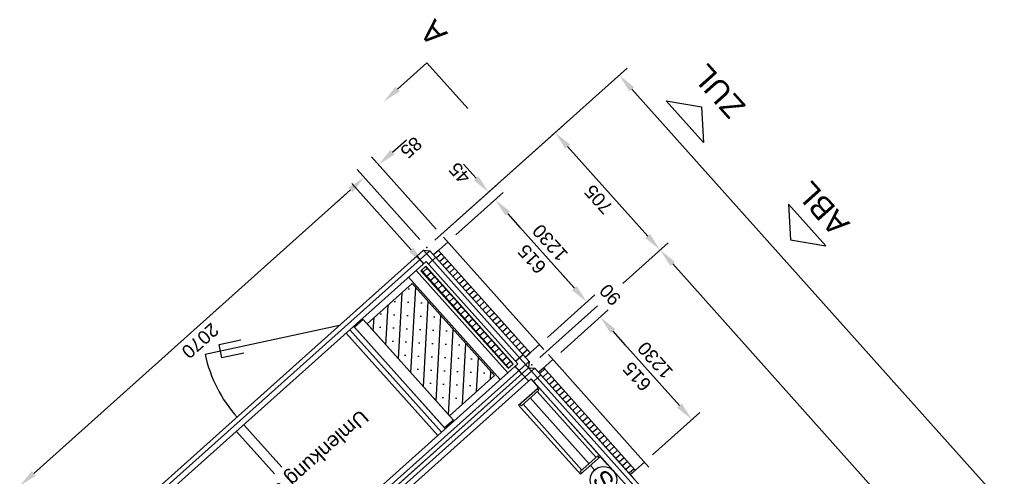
# Model space of a CAD drawing. Header units: millimetres. Extents: x -5775 to 72913, y -36825 to 83180.
# Tile 22 of 48: x 61069 to 65475, y 44658 to 46701. Entities that reach past the tile are written whole.
import ezdxf
from ezdxf.enums import TextEntityAlignment as Align

# ---------------------------------------------------------------- set-up
doc = ezdxf.new("R2010")
doc.units = ezdxf.units.MM
doc.header["$LTSCALE"] = 0.3
doc.layers.add('RLT 2', color=253, linetype='Continuous')
doc.styles.add('Arial', font='arial.ttf', dxfattribs={"width": 0.95, "height": 1.8})
doc.styles.add('ROMANS8', font='arial.ttf')

# ---------------------------------------------------------------- blocks, each defined once
blk = doc.blocks.new('RLT2')
at = {"layer": 'RLT 2', "ltscale": 10}
h = blk.add_hatch(dxfattribs=at)
h.set_pattern_fill('SACNCR', color=256, scale=25, angle=221.8232, style=0)
h.set_pattern_definition([(266.823, (102562.147, -107883.577), (59.4398, -3.299), []), (266.823, (102530.78, -107911.65), (59.4398, -3.299), [0, -59.5313])])
h.paths.add_polyline_path([(103017, -108313.2), (102648.9, -107901.9), (102850.2, -107721.8), (103218.2, -108133.2)])
for p, q in [((102952.3, -107527.8), (103813, -106757.6)), ((107992.3, -111500), (103833.2, -106852.2)), ((102952.3, -107527.8), (103526.1, -107014.3)), ((102762.5, -107134.2), (102825.1, -107078.2)), ((103546.3, -107108.9), (103904.4, -107509.1)), ((102957.8, -107478.5), (102667.9, -107154.5)), ((103136.2, -107250.4), (103080.2, -107187.8)), ((102884.5, -107524), (102604.5, -107211.1)), ((102884.5, -107524), (102604.5, -107211.1)), ((102952.3, -107527.8), (103228, -107281)), ((101156.6, -108571.2), (102574, -107302.9)), ((102574, -107302.9), (102511.4, -107358.9)), ((103045.6, -107504.6), (103258, -107314.6)), ((103045.6, -107504.6), (103258, -107314.6)), ((103278.3, -107409.2), (103576.3, -107742.3)), ((103278.3, -107409.2), (103334.3, -107471.8)), ((103440, -108017.3), (102989.9, -107514.3)), ((102946.5, -107593.3), (103009.9, -107536.6)), ((103793.2, -107721.3), (103996.2, -107539.7)), ((103793.2, -107721.3), (103996.2, -107539.7)), ((103373.3, -108070.2), (102929.8, -107574.7)), ((102968.9, -107573.3), (102946.5, -107593.3)), ((102981.2, -107587.1), (102958.9, -107607.1)), ((103379, -108031.6), (102968.9, -107573.3)), ((102996.1, -107603.7), (102973.7, -107623.7)), ((102911.8, -107644.5), (102889.5, -107664.5)), ((103300.6, -108081.6), (102910.5, -107645.7)), ((103301.9, -108080.4), (102911.8, -107644.5)), ((103010.9, -107620.2), (102988.5, -107640.2)), ((103025.7, -107636.8), (103003.3, -107656.8)), ((106135, -110001.8), (104016.5, -107634.3)), ((102834.7, -107693.3), (103244.8, -108151.6)), ((102868.3, -107663.3), (103278.4, -108121.6)), ((102889.5, -107664.5), (103279.6, -108100.4)), ((103281.6, -108098.6), (102891.5, -107662.6)), ((102896.1, -107671.9), (102918.5, -107651.9)), ((102913.1, -107690.9), (102935.4, -107670.9)), ((102930, -107709.8), (102952.4, -107689.8)), ((103040.5, -107653.4), (103018.2, -107673.4)), ((103055.3, -107669.9), (103033, -107689.9)), ((103070.2, -107686.5), (103047.8, -107706.5)), ((103576.3, -107742.3), (103520.3, -107679.7)), ((102946.9, -107728.7), (102969.3, -107708.7)), ((102963.9, -107747.7), (102986.2, -107727.7)), ((103085, -107703), (103062.6, -107723.1)), ((103099.8, -107719.6), (103077.4, -107739.6)), ((103114.6, -107736.2), (103092.3, -107756.2)), ((102980.8, -107766.6), (103003.2, -107746.6)), ((102997.7, -107785.5), (103020.1, -107765.5)), ((103129.4, -107752.7), (103107.1, -107772.7)), ((103144.3, -107769.3), (103121.9, -107789.3)), ((103455.7, -107962.9), (103668.1, -107772.9)), ((103455.7, -107962.9), (103668.1, -107772.9)), ((103014.7, -107804.4), (103037, -107784.4)), ((103031.6, -107823.4), (103054, -107803.4)), ((103048.6, -107842.3), (103070.9, -107822.3)), ((103159.1, -107785.9), (103136.7, -107805.9)), ((103173.9, -107802.4), (103151.5, -107822.4)), ((103188.7, -107819), (103166.4, -107839)), ((103422.4, -108053.1), (103680.5, -107822.2)), ((103422.4, -108053.1), (103680.5, -107822.2)), ((103065.5, -107861.2), (103087.9, -107841.2)), ((103082.4, -107880.2), (103104.8, -107860.2)), ((103203.5, -107835.5), (103181.2, -107855.6)), ((103218.4, -107852.1), (103196, -107872.1)), ((103233.2, -107868.7), (103210.8, -107888.7)), ((103515.7, -108030), (103728.1, -107839.9)), ((103515.7, -108030), (103728.1, -107839.9)), ((102525.3, -107909.9), (101924, -108039)), ((102588.8, -107913.4), (102998.9, -108371.7)), ((103099.4, -107899.1), (103121.7, -107879.1)), ((103116.3, -107918), (103138.7, -107898)), ((103248, -107885.2), (103225.6, -107905.2)), ((103262.8, -107901.8), (103240.5, -107921.8)), ((102555.3, -107943.4), (102965.4, -108401.7)), ((102572.1, -107928.4), (102982.2, -108386.7)), ((103133.2, -107936.9), (103155.6, -107916.9)), ((103150.2, -107955.9), (103172.5, -107935.9)), ((103167.1, -107974.8), (103189.5, -107954.8)), ((103277.6, -107918.4), (103255.3, -107938.4)), ((103292.5, -107934.9), (103270.1, -107954.9)), ((103307.3, -107951.5), (103284.9, -107971.5)), ((103748.4, -107934.5), (103804.4, -107997.1)), ((104046.5, -108267.6), (103748.4, -107934.5)), ((103184.1, -107993.7), (103206.4, -107973.7)), ((103201, -108012.7), (103223.4, -107992.7)), ((103322.1, -107968), (103299.7, -107988)), ((103336.9, -107984.6), (103314.6, -108004.6)), ((103351.7, -108001.2), (103329.4, -108021.2)), ((103356.6, -108051.6), (103420, -107994.9)), ((103217.9, -108031.6), (103240.3, -108011.6)), ((103234.9, -108050.5), (103257.2, -108030.5)), ((103366.6, -108017.7), (103344.2, -108037.7)), ((103356.6, -108051.6), (103379, -108031.6)), ((103910.1, -108542.7), (103460, -108039.6)), ((103251.8, -108069.4), (103274.2, -108049.4)), ((103268.7, -108088.4), (103291.1, -108068.4)), ((103279.6, -108100.4), (103301.9, -108080.4)), ((103416.6, -108118.7), (103480, -108062)), ((103843.4, -108595.6), (103400, -108100)), ((103439, -108098.7), (103416.6, -108118.7)), ((103443.5, -108103.7), (103421.1, -108123.7)), ((103458.3, -108120.2), (103435.9, -108140.2)), ((103849.1, -108557), (103439, -108098.7)), ((103416.4, -108185.9), (103383.1, -108148.7)), ((103383.1, -108148.7), (103726.5, -108532.5)), ((103473.1, -108136.8), (103450.8, -108156.8)), ((103487.9, -108153.4), (103465.6, -108173.4)), ((103502.8, -108169.9), (103480.4, -108189.9)), ((103327, -108266), (103410.9, -108190.9)), ((103417.5, -108198.4), (103339.3, -108268.4)), ((103673.5, -108499.4), (103410.1, -108205.1)), ((103410.9, -108190.9), (103416.4, -108185.9)), ((103410.9, -108190.9), (103417.5, -108198.4)), ((103517.6, -108186.5), (103495.2, -108206.5)), ((103532.4, -108203.1), (103510, -108223.1)), ((103547.2, -108219.6), (103524.9, -108239.6)), ((103603.8, -108575.2), (103327, -108266)), ((103339.3, -108268.4), (103332.6, -108261)), ((103610.1, -108556.1), (103346.7, -108261.7)), ((103641.8, -108527.8), (103378.4, -108233.4)), ((103562, -108236.2), (103539.7, -108256.2)), ((103576.9, -108252.7), (103554.5, -108272.7)), ((103591.7, -108269.3), (103569.3, -108289.3)), ((103606.5, -108285.9), (103584.1, -108305.9)), ((103621.3, -108302.4), (103599, -108322.4)), ((103925.9, -108488.3), (104138.2, -108298.2)), ((102097, -108353.5), (102267.1, -108543.6)), ((103636.1, -108319), (103613.8, -108339)), ((103651, -108335.6), (103628.6, -108355.6)), ((103665.8, -108352.1), (103643.4, -108372.1)), ((102063.5, -108383.5), (102233.6, -108573.7)), ((103680.6, -108368.7), (103658.2, -108388.7)), ((103695.4, -108385.2), (103673.1, -108405.2)), ((103710.2, -108401.8), (103687.9, -108421.8)), ((103725.1, -108418.4), (103702.7, -108438.4)), ((103739.9, -108434.9), (103717.5, -108454.9)), ((103754.7, -108451.5), (103732.4, -108471.5)), ((103769.5, -108468), (103747.2, -108488.1)), ((103784.3, -108484.6), (103762, -108504.6)), ((103680.9, -108492.8), (103602.7, -108562.8)), ((103693.2, -108495.2), (103603.8, -108575.2)), ((103687.6, -108500.2), (103680.9, -108492.8)), ((103726.5, -108532.5), (103693.2, -108495.2)), ((103799.2, -108501.2), (103776.8, -108521.2)), ((103814, -108517.7), (103791.6, -108537.7)), ((103826.7, -108577), (103890.1, -108520.3)), ((103602.7, -108562.8), (103609.3, -108570.2)), ((103648.5, -108535.2), (103666.8, -108555.7)), ((103828.8, -108534.3), (103806.5, -108554.3)), ((103843.6, -108550.9), (103821.3, -108570.9)), ((103826.7, -108577), (103849.1, -108557))]:
    blk.add_line(p, q, dxfattribs=at)
for points in [[(102785.5, -106851.4), (102916.7, -106734), (103100.1, -106939)], [(102845.8, -107570.7), (102580.5, -107274.2)], [(102929.8, -107574.7), (103373.3, -108070.2), (103371.7, -108098.5), (101859, -109452.2), (101830.7, -109450.6), (101387.3, -108955), (101388.8, -108926.8), (102901.6, -107573.1), (102929.8, -107574.7)], [(102929.8, -107574.7), (101387.3, -108955)], [(102871.8, -107599.8), (102901.8, -107633.3)], [(102901.6, -107573.1), (103371.7, -108098.5)], [(102956.5, -107604.5), (102923, -107634.5)], [(102913, -107623.3), (103323.1, -108081.6), (101847.6, -109401.9), (101437.5, -108943.6), (102913, -107623.3)], [(103346.6, -108040.4), (103313.1, -108070.4)], [(103373.3, -108070.2), (101830.7, -109450.6)], [(103341.9, -108125.2), (103311.9, -108091.6)], [(105602.3, -110591.2), (104860.8, -111254.7), (104832.6, -111253.1), (102628.7, -108790.2), (102630.2, -108762), (103371.7, -108098.5), (103400, -108100), (105603.9, -110562.9), (105602.3, -110591.2)], [(103400, -108100), (102628.7, -108790.2)], [(103341.9, -108125.2), (103371.9, -108158.7)], [(105602.3, -110591.2), (103371.7, -108098.5)], [(103426.6, -108129.9), (103393.1, -108159.9)], [(105553.7, -110574.3), (104849.4, -111204.5), (102678.9, -108778.8), (103383.1, -108148.7), (105553.7, -110574.3)]]:
    blk.add_lwpolyline(points, dxfattribs=at)
at = {"layer": 'RLT 2'}
for points in [[(104153.7, -107090.3), (103987, -106904), (104144.9, -106930.5)], [(104701.7, -107552.7), (104535, -107366.4), (104543.8, -107526.3)]]:
    blk.add_lwpolyline(points, close=True, dxfattribs=at)
at = {"layer": 'RLT 2', "ltscale": 10}
for points in [[(103017, -108313.2), (102648.9, -107901.9), (102850.2, -107721.8), (103218.2, -108133.2)], [(102631.3, -107882.1), (103034.7, -108333), (102995.6, -108368), (102592.2, -107917.1)]]:
    blk.add_lwpolyline(points, close=True, dxfattribs=at)
at = {"layer": 'RLT 2'}
blk.add_lwpolyline([(102096.5, -108032.6), (101998.7, -108053.6), (101986.1, -107995), (102083.9, -107974)], dxfattribs=at)
at = {"layer": 'RLT 2', "ltscale": 10}
blk.add_circle((103706.8, -108600.4), 60, dxfattribs=at)
blk.add_arc((102525.3, -107909.9), 615, 192.1232, 221.8233, dxfattribs=at)
for p in [(102916.5, -107559.8), (103386.6, -108085.1), (103386.6, -108085.1)]:
    blk.add_point(p, dxfattribs=at)
for points in [[(103822.8, -106861.5), (103843.7, -106842.8), (103777.2, -106789.6)], [(102794.9, -106861.8), (102722.9, -106907.4), (102776.2, -106841)], [(103535.9, -107118.2), (103556.8, -107099.6), (103490.3, -107046.3)], [(102771.8, -107144.6), (102753.2, -107123.8), (102699.9, -107190.2)], [(102583.3, -107313.4), (102564.6, -107292.5), (102636.5, -107246.9)], [(102583.3, -107313.4), (102564.6, -107292.5), (102636.5, -107246.9)], [(103125.8, -107259.8), (103146.7, -107241.1), (103192.2, -107313)], [(103267.8, -107418.5), (103288.7, -107399.8), (103222.2, -107346.6)], [(103267.8, -107418.5), (103288.7, -107399.8), (103222.2, -107346.6)], [(103894, -107518.4), (103914.9, -107499.7), (103960.4, -107571.7)], [(102856.2, -107561.4), (102901.8, -107633.3), (102835.4, -107580.1)], [(104006, -107643.6), (104026.9, -107624.9), (103960.4, -107571.7)], [(103565.9, -107751.6), (103586.8, -107732.9), (103632.3, -107804.9)], [(103565.9, -107751.6), (103586.8, -107732.9), (103632.3, -107804.9)], [(103737.9, -107943.9), (103758.8, -107925.2), (103692.4, -107871.9)], [(103737.9, -107943.9), (103758.8, -107925.2), (103692.4, -107871.9)], [(104036, -108277), (104056.9, -108258.3), (104102.5, -108330.2)], [(101165.9, -108581.7), (101147.2, -108560.8), (101094, -108627.3)]]:
    blk.add_solid(points, dxfattribs=at)
at = {"layer": 'RLT 2', "style": 'Arial'}
for s, height, rotation, p in [('A', 100, 131.8233, (103013.3, -106602.7)), ('ZUL', 100, 131.8233, (104347.7, -106927.2)), ('ABL', 100, 131.8233, (104813.4, -107452.7)), ('Umlenkung 90° L= 1500 mm', 65, 221.8233, (102619.4, -108281.8)), ('S', 80, 131.8233, (103761.4, -108603.1))]:
    blk.add_text(s, height=height, rotation=rotation, dxfattribs=at).set_placement(p)
at = {"layer": 'RLT 2', "ltscale": 10, "char_height": 60, "attachment_point": 5, "style": 'ROMANS8'}
for s, insert, rotation in [('\\A1;85', (102845.8, -107113.3), 221.8232), ('\\A1;45', (103062.5, -107228.1), 131.8232), ('\\A1;705', (103684.7, -107345.4), 131.8232), ('\\A1;1230', (103468, -107539.3), 131.8232), ('\\A1;615', (103386.6, -107612.2), 131.8232), ('\\A1;90', (103736.9, -107771.7), 131.8232), ('\\A1;2070', (101901.7, -107977.8), 221.8232), ('\\A1;1230', (103938.1, -108064.7), 131.8232), ('\\A1;615', (103856.7, -108137.5), 131.8232)]:
    blk.add_mtext(s, dxfattribs=dict(at, insert=insert, rotation=rotation))
at = {"layer": 'RLT 2', "ltscale": 10, "style": 'Arial'}
blk.add_attdef('TYP', text='', height=40, rotation=131.8233, dxfattribs=at).set_placement((102394.9, -109301.3), align=Align.MIDDLE_CENTER)

msp = doc.modelspace()

# ---------------------------------------------------------------- block references
at = {"layer": 'RLT 2'}
msp.add_blockref('RLT2', (-40025, 153242.2, -91039), dxfattribs=at)

doc.saveas('drawing.dxf')
